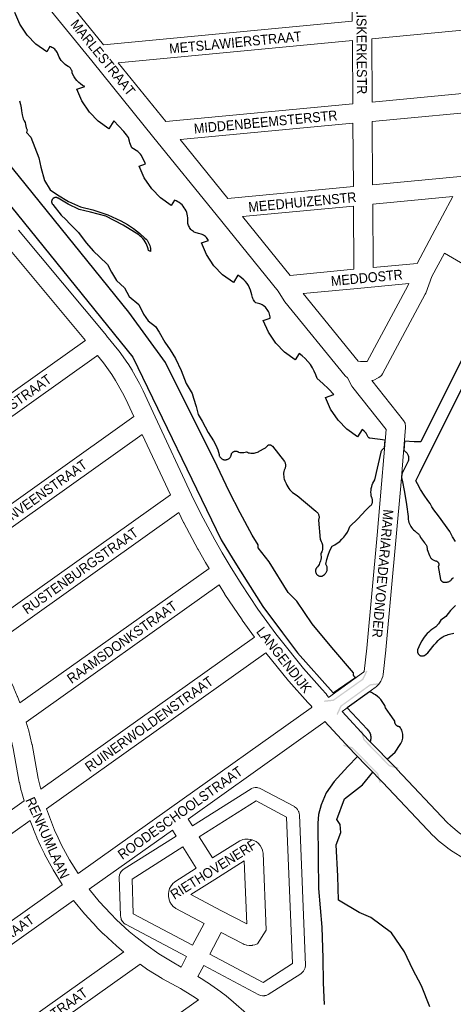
# Model space of a CAD drawing. Header units: metres. Extents: x 123817 to 142006, y 393105 to 406084.
# Tile 20 of 138: x 126834 to 127171, y 399806 to 400571. Entities that reach past the tile are written whole.
import ezdxf
from ezdxf.enums import TextEntityAlignment as Align

# ---------------------------------------------------------------- set-up
doc = ezdxf.new("R2010")
doc.units = ezdxf.units.M
doc.header["$MEASUREMENT"] = 0
doc.styles.add('Style-Arial', font='arial.ttf')

# ---------------------------------------------------------------- blocks, each defined once
blk = doc.blocks.new('gg0-viaduct_140')
at = {"linetype": 'Continuous', "lineweight": 0}
blk.add_hatch(color=7, dxfattribs=at).paths.add_polyline_path([(-55.8, -16.9), (-58, -14), (-40, 0), (40, 0), (58, -14), (55.8, -16.9), (38.7, -3.7), (-38.7, -3.7)])
blk = doc.blocks.new('gg0-viaduct_141')
at = {"linetype": 'Continuous', "lineweight": 0}
blk.add_hatch(color=7, dxfattribs=at).paths.add_polyline_path([(55.8, -16.9), (38.7, -3.7), (-38.7, -3.7), (-55.8, -16.9), (-58, -14), (-40, 0), (40, 0), (58, -14)])
blk = doc.blocks.new('gg0-viaduct_142')
at = {"linetype": 'Continuous', "lineweight": 0}
blk.add_hatch(color=7, dxfattribs=at).paths.add_polyline_path([(-55.8, -16.9), (-58, -14), (-40, 0), (40, 0), (58, -14), (55.8, -16.9), (38.7, -3.7), (-38.7, -3.7)])
blk = doc.blocks.new('gg0-viaduct_143')
at = {"linetype": 'Continuous', "lineweight": 0}
blk.add_hatch(color=7, dxfattribs=at).paths.add_polyline_path([(-55.8, -16.9), (-58, -14), (-40, 0), (40, 0), (58, -14), (55.8, -16.9), (38.7, -3.7), (-38.7, -3.7)])

msp = doc.modelspace()

# ---------------------------------------------------------------- linework, layer by layer
at = {"color": 9, "linetype": 'Continuous', "lineweight": 0, "flags": 128}
for points in [[(126899.21, 400551.35), (126863.46, 400595.49), (126867.2, 400596.04), (127068.54, 400615.07), (127068.82, 400615.06), (127069.12, 400614.97), (127073.23, 400611.34), (127073.93, 400610.8), (127076.02, 400609.35), (127076.53, 400609.03), (127076.77, 400608.89), (127081.26, 400606.52), (127082.35, 400606.05), (127087.16, 400604.4), (127088.02, 400604.17), (127090.57, 400603.62), (127090.83, 400603.57), (127092.41, 400603.49), (127092.63, 400569.63), (126899.21, 400551.35)], [(126851.01, 400605.36), (126850.73, 400604.89), (126849.55, 400601.75), (126847.58, 400596.57), (126847.6, 400596.57), (126847.55, 400596.47), (126847.09, 400593.91), (126847.55, 400591.34), (126848.85, 400589.09), (126849.83, 400588.11), (126850.73, 400587.38), (126890.08, 400538.79), (126890.08, 400538.78), (126890.08, 400538.78), (126938.46, 400479.07), (126986.84, 400419.36), (127034.94, 400359.99), (127039.72, 400352.42), (127040.25, 400351.68), (127087.15, 400294.24), (127087.21, 400294.16), (127088.93, 400292.72)], [(127108.03, 400506.8), (127107.72, 400555.99), (127243.58, 400568.83), (127215.74, 400516.98), (127108.03, 400506.8)], [(126947.59, 400491.64), (126910.54, 400537.36), (127092.72, 400554.58), (127093.04, 400505.39), (126947.59, 400491.64)], [(127108.45, 400442.56), (127108.13, 400491.75), (127207.21, 400501.11), (127179.37, 400449.26), (127108.45, 400442.56)], [(126995.97, 400431.93), (126958.93, 400477.64), (127093.14, 400490.33), (127093.46, 400441.14), (126995.97, 400431.93)], [(127108.87, 400378.31), (127108.55, 400427.5), (127170.85, 400433.39), (127154.79, 400403.48), (127154.79, 400403.48), (127143.01, 400381.54), (127108.87, 400378.31)], [(127044.35, 400372.21), (127007.31, 400417.93), (127093.56, 400426.08), (127093.87, 400376.9), (127044.35, 400372.21)], [(126833.27, 400407.42), (126901.49, 400325.44), (126901.49, 400325.44), (126901.55, 400325.36), (126911.09, 400313.6), (126911.38, 400313.21), (126918.09, 400303.76), (126918.31, 400303.43), (126921.41, 400298.54), (126921.61, 400298.21), (126927.3, 400288.11), (126927.48, 400287.76), (126930.06, 400282.57), (126930.15, 400282.4), (126939.52, 400262.31), (126939.52, 400262.31), (126939.52, 400262.31), (126967.78, 400201.68), (126974.97, 400187.06), (126985.84, 400166.7), (126991.52, 400156.71), (126997.65, 400146.33), (127006.13, 400132.66), (127019.31, 400113.02), (127033.12, 400093.85), (127036.2, 400089.76), (127054.61, 400066.93), (127069.12, 400050.51), (127071.94, 400047.52), (127072.22, 400047.2), (127072.35, 400047.05), (127073.18, 400046), (127074.02, 400044.67), (127074.2, 400044.33)], [(126755.32, 400229.38), (126884.85, 400321.4), (126885.14, 400321.63), (126821.78, 400397.78)], [(127164.33, 400389.53), (127154.56, 400371.34), (127149.71, 400358.45), (127149.29, 400357.54), (127116.13, 400295.75), (127115.27, 400294.47), (127113.28, 400292.8), (127112.68, 400292.49), (127109.26, 400290.91), (127107.89, 400290.47)], [(127099.02, 400305.18), (127097.2, 400305.64), (127054.38, 400358.1), (127102.12, 400362.61), (127136.47, 400365.85), (127135.84, 400364.19), (127104.19, 400305.2), (127099.02, 400305.18)], [(126795.86, 400172.31), (126764.13, 400217.04), (126764.11, 400217.11), (126764.51, 400217.5), (126893.76, 400309.33), (126894.19, 400309.65), (126894.66, 400310.04), (126899.29, 400304.34), (126905.74, 400295.24), (126908.64, 400290.67), (126914.14, 400280.91), (126916.59, 400275.98), (126922.86, 400262.53), (126795.86, 400172.31)], [(126803.66, 400096.89), (126951.22, 400201.72), (126929.31, 400248.71), (126798.43, 400155.74), (126768.81, 400134.7), (126768.81, 400134.69), (126769.07, 400134.47), (126776.06, 400128.13), (126776.34, 400127.86), (126785.8, 400118.35), (126786.03, 400118.11), (126790.54, 400113.15), (126790.74, 400112.92), (126790.76, 400112.9), (126799.34, 400102.58), (126799.55, 400102.32), (126803.6, 400096.97), (126803.66, 400096.89)], [(126834.17, 400040.07), (126981.27, 400144.56), (126978.57, 400149.13), (126978.51, 400149.24), (126972.75, 400159.38), (126972.66, 400159.54), (126961.68, 400180.1), (126961.56, 400180.33), (126957.8, 400187.99), (126812.15, 400084.52), (126812.21, 400084.42), (126817, 400076.6), (126817.19, 400076.27), (126823.61, 400064.49), (126823.81, 400064.09), (126829.51, 400051.95), (126829.65, 400051.65), (126832.23, 400045.45), (126832.35, 400045.14), (126832.36, 400045.11), (126834.17, 400040.07)], [(126850.52, 399973.18), (126849.95, 399975.26), (126848.52, 399981.46), (126843.71, 400007.69), (126843.62, 400008.1), (126840.87, 400019.49), (126840.77, 400019.87), (126839.18, 400025.22), (126989.07, 400131.71), (126993.45, 400124.64), (126993.6, 400124.41), (127006.92, 400104.56), (127007.07, 400104.35), (127016.58, 400091.15), (126850.52, 399973.18)], [(126879.48, 399907.58), (126872.91, 399918.19), (126866.73, 399929.65), (126863.93, 399935.44), (126861.29, 399941.36), (126858.82, 399947.36), (126856.43, 399953.71), (126855.02, 399957.97), (127025.53, 400079.1), (127043.04, 400057.38), (127043.14, 400057.27), (127043.26, 400057.13), (127057.96, 400040.49), (127058.12, 400040.32), (127060.8, 400037.47), (127060.95, 400037.28), (127061.07, 400037.04), (127061.09, 400036.93), (127061.09, 400036.84), (127061.05, 400036.71), (127060.99, 400036.62), (127060.54, 400036.2), (126950.54, 399958.06), (126950.54, 399958.06), (126950.54, 399958.06), (126879.48, 399907.58)], [(127071.3, 400025.73), (127070.39, 400024.88), (127069.63, 400024.26), (126965.01, 399949.94), (126968.33, 399944.67)], [(126746.16, 399899.04), (126717.79, 399938.98), (126826.25, 400016.04), (126826.33, 400015.78), (126828.99, 400004.78), (126833.79, 399978.59), (126833.86, 399978.27), (126835.37, 399971.73), (126835.45, 399971.4), (126837.52, 399963.94), (126746.16, 399899.04)], [(127243.34, 399917.72), (127215.14, 399922.53), (127209.08, 399923.77), (127205.2, 399924.78), (127197.23, 399927.46), (127193.57, 399928.97), (127186.1, 399932.66), (127178.99, 399937), (127175.75, 399939.29), (127169.22, 399944.59), (127166.32, 399947.3), (127127.28, 399988.73), (127127.17, 399988.85), (127105.1, 400011.24)], [(127178.57, 399919.68), (127170.95, 399924.33), (127170.53, 399924.61), (127166.89, 399927.18), (127166.49, 399927.49), (127159.57, 399933.11), (127159.19, 399933.45), (127155.92, 399936.49), (127155.57, 399936.83), (127116.43, 399978.38), (127094.33, 400000.79), (127094.19, 400000.95)], [(126715.15, 399790.83), (126867.23, 399898.88), (126867.1, 399899.08), (126860.04, 399910.49), (126859.82, 399910.87), (126853.45, 399922.68), (126853.3, 399922.98), (126850.38, 399929.02), (126850.28, 399929.22), (126847.55, 399935.35), (126847.46, 399935.55), (126844.91, 399941.76), (126844.82, 399941.97), (126842.34, 399948.57), (126842.31, 399948.65), (126842.24, 399948.86), (126842.23, 399948.88), (126748.74, 399882.47)], [(126963.88, 399843.04), (126959.64, 399834.97), (126952.5, 399838.89), (126942.27, 399845.25), (126932.12, 399852.46), (126924.3, 399858.48), (126919.31, 399862.65), (126909.49, 399871.61), (126904.89, 399876.18), (126895.94, 399885.93), (126888.22, 399895.38), (126952.76, 399941.24), (126955.64, 399936.67)], [(126973.66, 399936.21), (126984.06, 399919.69), (127005.13, 399932.93), (127005.37, 399933.07), (127007.53, 399933.9), (127009.22, 399934.27), (127009.51, 399934.33), (127011.82, 399934.38), (127013.54, 399934.14), (127013.84, 399934.1), (127016.03, 399933.35), (127017.56, 399932.54), (127017.83, 399932.4), (127019.62, 399930.95), (127020.79, 399929.66), (127020.99, 399929.44), (127022.18, 399927.46), (127022.84, 399925.85), (127022.95, 399925.58), (127023.4, 399923.31), (127025.75, 399863.78), (127025.76, 399863.48), (127018.95, 399853.03), (127016.79, 399852.2), (127015.09, 399851.83), (127014.8, 399851.77), (127012.49, 399851.72), (127010.77, 399851.96), (127010.48, 399852), (127009.18, 399852.35), (127008.77, 399852.5), (127008.06, 399852.84), (127007.89, 399852.9), (126990.74, 399861.9), (126981.8, 399844.88)], [(126968.53, 399851.89), (126977.47, 399868.89), (126955.54, 399880.48), (126955.3, 399880.61), (126953.5, 399882.07), (126952.33, 399883.35), (126952.13, 399883.58), (126950.94, 399885.55), (126950.28, 399887.16), (126950.17, 399887.44), (126949.73, 399889.7), (126949.66, 399891.44), (126949.65, 399891.74), (126950.05, 399894.02), (126950.01, 399894.02), (126950.54, 399895.68), (126950.63, 399895.96), (126951.75, 399897.98), (126952.81, 399899.36), (126953, 399899.59), (126954.72, 399901.1), (126971.38, 399911.68), (126960.97, 399928.21)], [(127010.55, 399868.44), (126991.08, 399878.66), (126967.23, 399891.27), (126985.72, 399903.02), (127008.62, 399917.4), (127010.55, 399868.44)], [(126821.42, 399780.16), (126915.05, 399846.67), (126915.02, 399846.69), (126914.8, 399846.87), (126909.57, 399851.24), (126909.32, 399851.45), (126899.25, 399860.63), (126899.02, 399860.86), (126894.19, 399865.67), (126893.96, 399865.91), (126884.74, 399875.94), (126884.52, 399876.19), (126884.46, 399876.27), (126875.96, 399886.68), (126723.77, 399778.56)], [(126864.64, 399732.44), (126836.23, 399772.28), (126927.66, 399837.23), (126933.78, 399832.89), (126934.16, 399832.63), (126944.75, 399826.05), (126944.96, 399825.92), (126945.1, 399825.84), (126959, 399818.21), (126968.73, 399812.41), (126973.2, 399809.48), (126865.01, 399732.61), (126864.68, 399732.44), (126864.64, 399732.44)], [(126977.14, 399836.03), (126972.67, 399827.52), (126976.54, 399825.22), (126976.82, 399825.04), (126982.42, 399821.36), (126982.67, 399821.2), (126990.52, 399815.58), (126990.56, 399815.55), (126990.66, 399815.48), (126994.52, 399812.59), (126994.77, 399812.39), (127000.15, 399807.99), (127000.41, 399807.77), (127010.42, 399798.79)]]:
    msp.add_lwpolyline(points, dxfattribs=at)
at = {"flags": 128}
for points in [[(126834, 400507.65), (126834.66, 400504.92), (126835.15, 400502.35), (126835.51, 400500), (126836.14, 400496.85), (126836.92, 400493.74), (126837.65, 400492.31), (126838.26, 400490.83), (126838.73, 400489.29), (126839.04, 400486.91), (126839.82, 400485.25), (126839.53, 400483.1), (126842.79, 400479.61), (126848.88, 400463.48), (126850.48, 400456.15), (126853.47, 400445.86), (126857.92, 400438.63), (126863.42, 400434.64), (126872.04, 400429.67), (126881.5, 400425.39), (126890.94, 400423.17), (126902.65, 400419.26), (126912.75, 400414.52), (126917.81, 400411.74), (126922.64, 400408.57), (126927.21, 400405.04), (126931.5, 400401.17), (126932.32, 400400.35), (126933.07, 400399.47), (126933.73, 400398.52), (126934.32, 400397.52), (126934.81, 400396.47), (126935.22, 400395.39), (126935.53, 400394.27), (126935.74, 400393.13), (126935.85, 400391.98), (126935.87, 400390.83), (126934.19, 400391.47), (126933.93, 400392.92), (126933.55, 400394.35), (126933.05, 400395.74), (126932.44, 400397.08), (126931.71, 400398.36), (126930.88, 400399.58), (126929.94, 400400.72), (126928.92, 400401.78), (126927.81, 400402.75), (126926.62, 400403.62), (126914.45, 400411.32), (126900.97, 400418.27), (126889.08, 400421.18), (126880.34, 400423.49), (126871.72, 400427.48), (126863.98, 400432.12), (126863.73, 400432.27), (126863.48, 400432.4), (126863.21, 400432.5), (126862.94, 400432.58), (126862.66, 400432.64), (126862.37, 400432.67), (126862.08, 400432.68), (126861.8, 400432.66), (126861.52, 400432.61), (126861.24, 400432.54), (126860.97, 400432.45), (126860.71, 400432.33), (126860.46, 400432.19), (126860.22, 400432.03), (126860, 400431.85), (126859.79, 400431.65), (126859.61, 400431.44), (126859.44, 400431.2), (126859.29, 400430.96), (126859.17, 400430.7), (126859.07, 400430.43), (126859, 400430.15), (126858.94, 400429.87), (126858.92, 400429.59), (126858.92, 400429.3), (126858.94, 400429.02), (126858.99, 400428.73), (126859.06, 400428.46), (126859.16, 400428.19), (126859.28, 400427.93), (126859.43, 400427.68), (126859.59, 400427.45), (126859.78, 400427.23), (126866.48, 400418.95), (126869.94, 400415.6), (126873.11, 400412.17), (126879.81, 400405.48), (126885.71, 400397.39), (126891.5, 400391.04), (126896.21, 400386.73), (126902.45, 400380.77), (126905.52, 400374.72), (126909.35, 400368.21), (126915.48, 400362.57), (126919.32, 400355.76), (126926.8, 400349.59), (126930.35, 400342.05), (126934.04, 400336.95), (126939.65, 400332.45), (126942.5, 400328.09), (126946.86, 400320.35), (126951.03, 400314.33), (126955.34, 400307.73), (126959.57, 400298.22), (126963.59, 400288.2), (126968.12, 400280.41), (126969.13, 400276.88), (126971.35, 400270.36), (126972.9, 400264.24), (126975.97, 400259.08), (126980.72, 400250.25), (126984.87, 400243.59), (126986.44, 400240.21), (126987.35, 400238.5), (126988.09, 400236.71), (126988.65, 400234.85), (126989.03, 400232.95), (126989.12, 400232.54), (126989.25, 400232.14), (126989.41, 400231.76), (126989.6, 400231.38), (126989.82, 400231.03), (126990.07, 400230.7), (126990.35, 400230.38), (126990.65, 400230.1), (126990.98, 400229.84), (126991.33, 400229.61), (126991.7, 400229.41), (126992.08, 400229.24), (126992.48, 400229.11), (126992.89, 400229.01), (126993.3, 400228.95), (126993.72, 400228.92), (126994.14, 400228.93), (126994.55, 400228.98), (126994.96, 400229.06), (126995.37, 400229.17), (126995.76, 400229.32), (126996.13, 400229.5), (126996.49, 400229.72), (126996.83, 400229.96), (126997.15, 400230.23), (126997.44, 400230.53), (126997.71, 400230.85), (126997.95, 400231.2), (126998.15, 400231.56), (126998.33, 400231.94), (126998.47, 400232.33), (126998.58, 400232.74), (126998.65, 400233.15), (126998.74, 400233.44), (126998.85, 400233.72), (126998.99, 400233.99), (126999.15, 400234.24), (126999.34, 400234.48), (126999.54, 400234.71), (126999.76, 400234.91), (127000, 400235.1), (127000.25, 400235.26), (127000.52, 400235.4), (127000.79, 400235.51), (127001.08, 400235.6), (127001.37, 400235.67), (127001.67, 400235.71), (127001.97, 400235.72), (127002.27, 400235.71), (127002.57, 400235.67), (127002.86, 400235.61), (127003.15, 400235.52), (127003.43, 400235.41), (127003.69, 400235.27), (127003.95, 400235.11), (127004.19, 400234.92), (127004.2, 400234.92), (127005.22, 400234.73), (127006.26, 400234.62), (127007.3, 400234.61), (127008.35, 400234.69), (127009.38, 400234.86), (127010.39, 400235.11), (127011.18, 400234.76), (127012, 400234.47), (127012.85, 400234.25), (127013.7, 400234.11), (127014.57, 400234.04), (127015.44, 400234.04), (127016.31, 400234.12), (127017.16, 400234.28), (127018, 400234.5), (127018.82, 400234.8), (127019.61, 400235.16), (127020.37, 400235.59), (127024.76, 400238.06), (127025.1, 400238.23), (127025.42, 400238.43), (127025.72, 400238.66), (127026, 400238.91), (127026.26, 400239.19), (127026.49, 400239.49), (127026.7, 400239.81), (127026.87, 400240.15), (127027.06, 400240.27), (127027.27, 400240.37), (127027.48, 400240.46), (127027.7, 400240.52), (127027.92, 400240.57), (127028.15, 400240.59), (127028.38, 400240.6), (127028.61, 400240.58), (127028.83, 400240.55), (127029.05, 400240.49), (127029.27, 400240.42), (127029.48, 400240.33), (127029.68, 400240.22), (127029.86, 400240.09), (127030.04, 400239.94), (127030.2, 400239.78), (127030.35, 400239.61), (127030.48, 400239.42), (127039.87, 400227.64), (127040.12, 400227.16), (127040.32, 400226.66), (127040.48, 400226.14), (127040.6, 400225.61), (127040.67, 400225.07), (127040.69, 400224.53), (127040.67, 400223.99), (127040.6, 400223.45), (127040.48, 400222.93), (127040.32, 400222.41), (127040.11, 400221.91), (127039.86, 400221.43), (127039.58, 400220.97), (127039.35, 400219.78), (127039.23, 400218.59), (127039.21, 400217.38), (127039.3, 400216.18), (127039.48, 400214.99), (127039.76, 400213.82), (127040.14, 400212.68), (127040.61, 400211.57), (127041.17, 400210.51), (127041.73, 400209.17), (127042.41, 400207.89), (127043.2, 400206.68), (127044.1, 400205.54), (127045.09, 400204.49), (127046.18, 400203.53), (127047.35, 400202.67), (127048.59, 400201.92), (127049.89, 400201.28), (127064.38, 400188.95), (127064.76, 400188.65), (127065.12, 400188.32), (127065.45, 400187.96), (127065.75, 400187.57), (127066.01, 400187.15), (127066.23, 400186.72), (127066.42, 400186.27), (127066.57, 400185.8), (127066.68, 400185.32), (127066.75, 400184.84), (127066.77, 400184.35), (127066.75, 400183.86), (127066.69, 400183.38), (127066.59, 400182.9), (127066.45, 400182.43), (127066.27, 400181.98), (127067.6, 400166.93), (127068.09, 400166.18), (127068.52, 400165.39), (127068.87, 400164.56), (127069.14, 400163.7), (127069.35, 400162.82), (127069.47, 400161.93), (127069.51, 400161.03), (127069.48, 400160.13), (127069.36, 400159.24), (127069.17, 400158.36), (127068.9, 400157.5), (127068.55, 400156.67), (127068.13, 400155.87), (127068.28, 400154.82), (127068.34, 400153.75), (127068.3, 400152.69), (127068.17, 400151.64), (127067.96, 400150.6), (127067.65, 400149.58), (127067.26, 400148.59), (127066.79, 400147.64), (127066.24, 400146.73), (127065.61, 400145.88), (127064.91, 400145.08), (127064.7, 400144.8), (127064.52, 400144.5), (127064.37, 400144.19), (127064.25, 400143.86), (127064.15, 400143.53), (127064.08, 400143.19), (127064.04, 400142.85), (127064.03, 400142.5), (127064.06, 400142.15), (127064.11, 400141.81), (127064.19, 400141.47), (127064.3, 400141.14), (127064.43, 400140.82), (127064.6, 400140.52), (127064.79, 400140.22), (127065, 400139.95), (127065.24, 400139.7), (127065.5, 400139.46), (127065.77, 400139.25), (127066.07, 400139.07), (127066.38, 400138.91), (127066.7, 400138.78), (127067.03, 400138.67), (127067.37, 400138.6), (127067.71, 400138.55), (127068.06, 400138.54), (127068.41, 400138.55), (127068.75, 400138.6), (127069.09, 400138.67), (127069.42, 400138.77), (127069.74, 400138.9), (127070.05, 400139.06), (127070.35, 400139.24), (127070.63, 400139.45), (127070.89, 400139.68), (127071.12, 400139.94), (127071.5, 400140.28), (127071.84, 400140.66), (127072.15, 400141.07), (127072.42, 400141.5), (127072.66, 400141.95), (127072.85, 400142.43), (127073, 400142.91), (127073.1, 400143.41), (127073.17, 400143.92), (127073.18, 400144.43), (127073.16, 400144.94), (127073.08, 400145.45), (127072.97, 400145.94), (127072.81, 400146.43), (127072.61, 400146.9), (127072.37, 400147.35), (127072.09, 400147.77), (127072.8, 400151.42), (127073.84, 400154.98), (127075.19, 400158.44), (127076.85, 400161.76), (127078.95, 400162.86), (127080.94, 400164.13), (127082.81, 400165.58), (127084.55, 400167.19), (127086.14, 400168.94), (127087.57, 400170.83), (127088.82, 400172.84), (127089.89, 400174.95), (127090.77, 400177.14), (127096.8, 400183.14), (127099.98, 400186.53), (127103.25, 400189.84), (127106.59, 400193.08), (127106.92, 400193.37), (127107.21, 400193.7), (127107.49, 400194.04), (127107.72, 400194.41), (127107.93, 400194.8), (127108.1, 400195.21), (127108.23, 400195.63), (127108.33, 400196.06), (127108.39, 400196.5), (127108.41, 400196.94), (127108.39, 400197.38), (127108.34, 400197.81), (127108.24, 400198.24), (127108.11, 400198.66), (127107.94, 400199.07), (127107.74, 400199.46), (127107.41, 400200.89), (127107.21, 400202.33), (127107.14, 400203.79), (127107.2, 400205.25), (127107.39, 400206.7), (127107.7, 400208.13), (127108.15, 400209.53), (127108.71, 400210.87), (127109.39, 400212.17), (127110.18, 400213.39), (127115.01, 400234.78), (127115.08, 400235.14), (127115.18, 400235.49), (127115.32, 400235.83), (127115.48, 400236.16), (127115.67, 400236.47), (127115.89, 400236.76), (127116.14, 400237.03), (127116.4, 400237.28), (127116.69, 400237.51), (127117, 400237.7), (127117.32, 400237.87), (127117.66, 400238.01), (127117.67, 400238.01), (127117.94, 400241.37), (127118.19, 400244.33), (127106.28, 400245.72), (127106.1, 400245.76), (127105.93, 400245.82), (127105.76, 400245.9), (127105.6, 400245.98), (127105.44, 400246.09), (127105.3, 400246.2), (127105.16, 400246.33), (127105.04, 400246.47), (127103.64, 400249.05), (127103.51, 400249.37), (127103.35, 400249.67), (127103.17, 400249.95), (127102.97, 400250.22), (127102.74, 400250.47), (127102.49, 400250.7), (127102.22, 400250.9), (127101.94, 400251.08), (127100.22, 400252.58), (127096.72, 400246.78), (127088.3, 400252.78), (127081.55, 400259.74), (127075.75, 400268.38), (127071.85, 400277.47), (127078.16, 400279.65), (127074.14, 400284.06), (127069.83, 400288.17), (127065.24, 400291.99), (127064.3, 400294.89), (127063.11, 400297.7), (127061.68, 400300.39), (127060.02, 400302.95), (127058.14, 400305.35), (127056.05, 400307.58), (127053.78, 400309.61), (127051.34, 400311.44), (127048.35, 400306.49), (127039.93, 400312.5), (127033.19, 400319.46), (127027.38, 400328.1), (127023.48, 400337.18), (127028.79, 400339.02), (127028.71, 400340.06), (127028.53, 400341.09), (127028.27, 400342.1), (127027.93, 400343.09), (127027.5, 400344.04), (127027, 400344.96), (127026.41, 400345.82), (127025.76, 400346.64), (127025.04, 400347.4), (127024.26, 400348.09), (127023.42, 400348.72), (127022.54, 400349.27), (127021.61, 400349.74), (127020.64, 400350.14), (127019.64, 400350.45), (127018.62, 400350.68), (127017.59, 400350.81), (127016.95, 400351.58), (127016.38, 400352.39), (127015.87, 400353.24), (127015.43, 400354.14), (127015.07, 400355.06), (127014.79, 400356.02), (127014.58, 400356.99), (127014.14, 400358.88), (127013.54, 400360.73), (127012.78, 400362.52), (127011.87, 400364.23), (127010.81, 400365.86), (127009.61, 400367.38), (127008.28, 400368.8), (127006.83, 400370.09), (127005.28, 400371.26), (127003.62, 400372.28), (127000.25, 400366.68), (126991.83, 400372.69), (126985.08, 400379.65), (126979.28, 400388.29), (126975.38, 400397.38), (126980.96, 400399.31), (126980.44, 400400.14), (126979.85, 400400.93), (126979.19, 400401.66), (126978.47, 400402.33), (126977.69, 400402.93), (126976.86, 400403.46), (126975.99, 400403.92), (126975.08, 400404.29), (126974.14, 400404.58), (126973.18, 400404.79), (126972.2, 400404.91), (126971.38, 400405.15), (126970.58, 400405.46), (126969.82, 400405.84), (126969.08, 400406.28), (126968.39, 400406.78), (126967.75, 400407.35), (126967.16, 400407.96), (126966.62, 400408.63), (126966.15, 400409.34), (126965.73, 400410.09), (126965.39, 400410.87), (126965.11, 400411.68), (126964.9, 400412.51), (126964.77, 400413.35), (126964.71, 400414.2), (126964.79, 400415.59), (126964.76, 400416.98), (126964.6, 400418.36), (126964.32, 400419.72), (126963.92, 400421.05), (126963.4, 400422.34), (126962.77, 400423.58), (126962.04, 400424.76), (126961.2, 400425.87), (126960.27, 400426.9), (126959.25, 400427.85), (126958.15, 400428.7), (126956.98, 400429.45), (126955.75, 400430.1), (126954.46, 400430.63), (126951.89, 400426.36), (126943.47, 400432.37), (126936.72, 400439.33), (126930.92, 400447.97), (126927.02, 400457.05), (126931.95, 400458.76), (126928.88, 400465.44), (126927.98, 400466.45), (126927.01, 400467.41), (126925.98, 400468.3), (126921.28, 400471.32), (126920.68, 400472.54), (126920.18, 400473.81), (126919.8, 400475.12), (126919.53, 400476.45), (126918.64, 400479.41), (126917.16, 400481.49), (126915.1, 400483.94), (126907.19, 400492.21), (126903.47, 400486.05), (126895.06, 400492.06), (126888.31, 400499.02), (126882.51, 400507.66), (126878.61, 400516.75), (126884.68, 400518.85), (126883.03, 400519.8), (126881.46, 400520.89), (126880, 400522.11), (126878.65, 400523.45), (126877.42, 400524.91), (126876.33, 400526.47), (126875.37, 400528.12), (126875, 400529.59), (126874.93, 400530.14), (126874.8, 400530.68), (126874.63, 400531.21), (126874.42, 400531.72), (126874.16, 400532.21), (126873.87, 400532.68), (126873.54, 400533.12), (126873.17, 400533.54), (126872.77, 400533.92), (126872.33, 400534.26), (126871.87, 400534.57), (126870.62, 400535.29), (126869.43, 400536.11), (126868.33, 400537.04), (126867.31, 400538.06), (126866.38, 400539.17), (126865.56, 400540.36), (126864.85, 400541.61), (126864.25, 400542.93), (126863.77, 400544.29), (126863.41, 400545.07), (126862.98, 400545.82), (126862.48, 400546.53), (126861.93, 400547.18), (126861.31, 400547.79), (126860.65, 400548.34), (126859.94, 400548.82), (126859.18, 400549.24), (126858.4, 400549.59), (126857.58, 400549.87), (126855.1, 400545.76), (126846.69, 400551.77), (126839.94, 400558.73), (126834.13, 400567.37), (126830.24, 400576.46)], [(126732.67, 400542.55), (126921.94, 400308.73), (126990.72, 400166.7), (127000.12, 400151.49), (127011.4, 400133.37), (127023.12, 400115.12), (127038.28, 400094.53), (127049.97, 400079.05), (127077.72, 400047.86), (127077.8, 400047.92), (127095.2, 400059.76), (127094.96, 400059.89), (127094.73, 400060.03), (127094.51, 400060.2), (127094.31, 400060.38), (127094.13, 400060.58), (127093.96, 400060.8), (127093.82, 400061.03), (127093.69, 400061.28), (127093.59, 400061.53), (127093.51, 400061.79), (127093.46, 400062.06), (127093.43, 400062.33), (127093.42, 400062.6), (127093.44, 400062.87), (127093.48, 400063.14), (127093.55, 400063.41), (127076.61, 400083.1), (127061.49, 400101.51), (127049.53, 400119.12), (127042.8, 400125.88), (127028.02, 400149.82), (127019.55, 400160.6), (127019.57, 400162.96), (127014.79, 400170.33), (127005.59, 400187.64), (126997.04, 400204.36), (126987.7, 400223.97), (126947.45, 400304.58), (126918.87, 400343.67), (126748.63, 400553.74)], [(127206.9, 400364.76), (127145.82, 400242.99), (127140.73, 400242.96), (127133.16, 400243.36), (127132.57, 400236.19), (127133.08, 400235.9), (127133.58, 400235.56), (127134.05, 400235.18), (127134.49, 400234.76), (127134.88, 400234.3), (127135.24, 400233.81), (127135.55, 400233.29), (127135.81, 400232.75), (127136.02, 400232.18), (127136.18, 400231.59), (127136.29, 400231), (127136.35, 400230.4), (127136.35, 400229.79), (127136.3, 400229.19), (127136.19, 400228.59), (127136.04, 400228.01), (127135.83, 400227.44), (127135.58, 400226.89), (127135.27, 400226.37), (127132.14, 400220.23), (127131.82, 400219.68), (127131.54, 400219.1), (127131.31, 400218.51), (127131.13, 400217.9), (127131, 400217.32), (127130.88, 400215.81), (127130.89, 400215.58), (127130.9, 400215.31), (127130.92, 400215.04), (127131.41, 400213.04), (127133.28, 400203.7), (127134.82, 400194.3), (127136.04, 400184.85), (127136.04, 400183.71), (127136.15, 400182.57), (127136.35, 400181.45), (127136.64, 400180.34), (127137.03, 400179.27), (127137.51, 400178.23), (127138.07, 400177.23), (127138.72, 400176.29), (127139.44, 400175.4), (127140.24, 400174.58), (127141.1, 400173.83), (127142.54, 400172.57), (127143.06, 400172.21), (127143.54, 400171.79), (127143.98, 400171.34), (127144.38, 400170.85), (127144.74, 400170.33), (127145.05, 400169.78), (127145.31, 400169.21), (127145.52, 400168.61), (127148.84, 400164.34), (127149.26, 400163.89), (127149.63, 400163.4), (127149.95, 400162.89), (127150.23, 400162.34), (127150.46, 400161.78), (127150.63, 400161.19), (127150.75, 400160.59), (127150.81, 400159.99), (127150.82, 400159.37), (127152.7, 400154.55), (127152.9, 400154.04), (127153.15, 400153.54), (127153.44, 400153.07), (127153.77, 400152.62), (127154.14, 400152.21), (127154.55, 400151.83), (127154.99, 400151.49), (127155.45, 400151.18), (127155.94, 400150.92), (127156.45, 400150.71), (127156.98, 400150.54), (127157.52, 400150.42), (127157.77, 400150.37), (127158, 400150.3), (127158.23, 400150.2), (127158.45, 400150.09), (127158.66, 400149.96), (127158.85, 400149.81), (127159.03, 400149.65), (127159.2, 400149.47), (127159.35, 400149.27), (127159.49, 400149.07), (127159.6, 400148.85), (127159.7, 400148.62), (127159.78, 400148.39), (127159.83, 400148.15), (127159.87, 400147.91), (127159.88, 400147.66), (127159.88, 400147.41), (127159.85, 400147.17), (127159.8, 400146.93), (127159.73, 400146.69), (127159.64, 400146.46), (127159.53, 400146.24), (127159.4, 400146.03), (127161.08, 400136.1), (127161.22, 400135.82), (127161.39, 400135.54), (127161.57, 400135.29), (127161.78, 400135.04), (127162, 400134.82), (127162.25, 400134.62), (127162.51, 400134.43), (127162.78, 400134.27), (127163.07, 400134.14), (127163.37, 400134.03), (127163.67, 400133.94), (127163.99, 400133.88), (127164.3, 400133.85), (127164.62, 400133.85), (127164.94, 400133.87), (127165.25, 400133.91), (127165.78, 400133.94), (127166.3, 400134), (127166.81, 400134.11), (127167.31, 400134.27), (127167.8, 400134.46), (127168.27, 400134.7), (127168.72, 400134.97), (127169.14, 400135.28), (127169.54, 400135.63), (127169.9, 400136.01), (127169.94, 400136.14), (127169.99, 400136.27), (127170.05, 400136.4), (127170.12, 400136.51), (127170.2, 400136.63), (127170.29, 400136.73), (127170.39, 400136.83), (127170.49, 400136.92), (127170.61, 400137), (127170.73, 400137.07), (127170.85, 400137.12), (127170.98, 400137.17), (127171.12, 400137.21), (127171.25, 400137.23)], [(127172.85, 400165.44), (127170.51, 400169.23), (127168.48, 400173.2), (127159.69, 400185.55), (127157.73, 400187.67), (127155.99, 400189.97), (127154.48, 400192.42), (127153.21, 400195.02), (127151.42, 400197.32), (127148.43, 400201.48), (127145.73, 400205.84), (127143.33, 400210.37), (127142, 400212.67), (127145.02, 400218.83), (127148.02, 400224.8), (127215.75, 400359.97)], [(127172.82, 400115.88), (127169.03, 400111.99), (127165.43, 400107.23), (127161.41, 400104.46), (127159.75, 400101.65), (127157.59, 400099.19), (127154.56, 400097.02), (127153.24, 400096.13), (127151.99, 400095.15), (127150.8, 400094.1), (127149.31, 400092.28), (127147.95, 400090.36), (127146.72, 400088.35), (127145.46, 400086.06), (127144.32, 400083.7), (127143.32, 400081.28), (127143.25, 400080.96), (127143.21, 400080.63), (127143.2, 400080.29), (127143.21, 400079.96), (127143.26, 400079.63), (127143.34, 400079.31), (127143.44, 400078.99), (127143.57, 400078.69), (127143.73, 400078.4), (127143.91, 400078.12), (127144.12, 400077.86), (127144.35, 400077.62), (127144.6, 400077.4), (127144.87, 400077.2), (127145.16, 400077.03), (127145.45, 400076.89), (127145.76, 400076.77), (127146.08, 400076.68), (127146.41, 400076.62), (127146.74, 400076.58), (127147.07, 400076.58), (127147.41, 400076.61), (127147.73, 400076.66), (127148.05, 400076.75), (127148.37, 400076.86), (127148.67, 400077), (127149.97, 400078), (127151.22, 400079.07), (127152.39, 400080.22), (127156.3, 400085.15), (127157.78, 400086.9), (127159.35, 400088.58), (127160.45, 400089.66), (127161.62, 400090.65), (127162.87, 400091.55), (127163.89, 400092.01), (127164.95, 400092.38), (127166.03, 400092.66), (127167.09, 400093.14), (127168.18, 400093.54), (127169.31, 400093.84), (127170.45, 400094.06), (127171.6, 400094.18)], [(127152.79, 399804.15), (127146.37, 399820.32), (127139.7, 399832.94), (127133.15, 399846.66), (127123.04, 399861.51), (127107.04, 399873.43), (127098.05, 399877.28), (127081.82, 399886.99), (127081.39, 399905.48), (127080.04, 399929.8), (127083.84, 399939.56), (127083.23, 399945.6), (127080.7, 399949.58), (127086.54, 399965.68), (127100.43, 399976.45), (127108.66, 399986.25), (127102.14, 399992.87), (127096.59, 399998.49), (127089.18, 399990.64), (127078.65, 399979.05), (127072.29, 399970.32), (127068.53, 399961.07), (127066.44, 399953.36), (127065.82, 399946.61), (127065.99, 399919.19), (127066.46, 399895.86), (127068.96, 399865.87), (127069.62, 399841.84), (127070.1, 399822.71), (127070.69, 399805.79)]]:
    msp.add_lwpolyline(points, dxfattribs=at)
at = {"color": 191, "linetype": 'Continuous', "lineweight": 0, "flags": 128}
for points in [[(127164.33, 400389.53), (127203.33, 400366.7), (127203.37, 400366.68), (127203.54, 400366.58), (127218.84, 400358.29), (127240.55, 400339.64)], [(127088.93, 400292.72), (127092.34, 400286.18), (127093.1, 400285), (127118.86, 400252.39), (127115.35, 400209.98), (127111.88, 400170.42), (127103.8, 400082.76), (127101.78, 400064.62), (127101.7, 400064.36), (127101.64, 400064.27), (127101.21, 400063.87), (127074.2, 400044.33)], [(127107.89, 400290.47), (127132.46, 400259.37), (127133.62, 400257.28), (127134.07, 400254.72), (127134.05, 400254.1), (127130.29, 400208.73), (127130.29, 400208.69), (127126.82, 400169.1), (127126.82, 400169.06), (127118.73, 400081.32), (127118.72, 400081.18), (127116.61, 400062.19), (127116.28, 400060.67), (127115.65, 400058.77), (127115.58, 400058.55), (127114.85, 400057.08), (127113.77, 400055.39), (127113.2, 400054.61), (127112.57, 400053.95), (127111.11, 400052.59), (127110.39, 400051.99), (127084.65, 400033.38), (127105.1, 400011.24)], [(127094.19, 400000.95), (127094.16, 400000.97), (127071.3, 400025.73)]]:
    msp.add_lwpolyline(points, dxfattribs=at)
at = {"flags": 128}
msp.add_lwpolyline([(127123.35, 400029.42), (127122.13, 400031.2), (127118.51, 400036.41), (127117.79, 400038.08), (127116.93, 400039.68), (127115.94, 400041.2), (127114.82, 400042.64), (127113.57, 400043.96), (127112.22, 400045.18), (127110.77, 400046.28), (127109.23, 400047.25), (127107.61, 400048.08), (127105.93, 400048.76), (127088.76, 400036.34), (127104.2, 400019.62), (127104.76, 400019.04), (127105.26, 400018.4), (127105.71, 400017.72), (127106.09, 400017.01), (127106.41, 400016.26), (127106.66, 400015.49), (127106.84, 400014.7), (127106.94, 400013.9), (127106.98, 400013.09), (127106.94, 400012.28), (127106.83, 400011.47), (127106.65, 400010.68), (127106.4, 400009.91), (127106.4, 400009.91), (127111.87, 400004.36), (127119.8, 399996.32), (127119.8, 399996.32), (127123.88, 400000), (127126, 400001.92), (127129.9, 400007.71), (127130.46, 400008.61), (127130.93, 400009.56), (127131.32, 400010.55), (127131.62, 400011.57), (127131.82, 400012.61), (127131.93, 400013.67), (127131.95, 400014.73), (127131.86, 400015.79), (127131.69, 400016.84), (127131.42, 400017.87), (127131.05, 400018.87), (127130.6, 400019.83), (127130.06, 400020.74), (127129.45, 400021.61), (127129.11, 400021.64), (127128.78, 400021.7), (127128.45, 400021.79), (127128.14, 400021.91), (127127.83, 400022.05), (127127.54, 400022.22), (127127.26, 400022.41), (127127, 400022.63), (127126.76, 400022.86), (127126.54, 400023.12), (127126.34, 400023.39), (127126.17, 400023.68), (127126.02, 400023.99), (127125.9, 400024.3), (127125.81, 400024.63), (127125.74, 400024.96), (127125.7, 400025.29), (127125.69, 400025.63), (127125.71, 400025.97)], close=True, dxfattribs=at)
at = {"color": 111, "linetype": 'Continuous', "lineweight": 0, "flags": 128}
for points in [[(126968.33, 399944.67), (127013.96, 399973.42), (127014.13, 399973.52), (127015.76, 399974.12), (127015.79, 399974.12), (127017.07, 399974.34), (127018.78, 399974.34), (127019.24, 399974.23), (127020.5, 399973.88), (127021.52, 399973.48), (127047.68, 399959.53), (127047.83, 399959.45), (127049.16, 399958.33), (127049.17, 399958.31), (127050, 399957.32), (127050.85, 399955.83), (127050.98, 399955.4), (127051.31, 399954.15), (127051.47, 399953.08), (127056.26, 399836.35), (127056.27, 399836.15), (127055.96, 399834.44), (127055.96, 399834.44), (127055.52, 399833.22), (127054.65, 399831.72), (127054.37, 399831.41), (127053.46, 399830.5), (127052.61, 399829.81), (127027.36, 399813.63), (127027.16, 399813.51), (127025.75, 399812.96), (127024.72, 399812.73), (127024.5, 399812.69), (127022.77, 399812.69), (127022.75, 399812.69), (127021.46, 399812.92), (127020.01, 399813.42), (126977.14, 399836.03)], [(126973.66, 399936.21), (127017.89, 399964.08), (127041.53, 399951.47), (127046.2, 399837.58), (127023.37, 399822.96), (126981.8, 399844.88)], [(126963.88, 399843.04), (126916.28, 399868.2), (126916.11, 399868.29), (126914.78, 399869.41), (126914.76, 399869.44), (126913.93, 399870.44), (126913.08, 399871.92), (126912.94, 399872.38), (126912.62, 399873.64), (126912.46, 399874.73), (126911.49, 399904.64), (126911.49, 399904.8), (126911.79, 399906.51), (126911.81, 399906.54), (126911.81, 399906.55), (126912.26, 399907.76), (126913.11, 399909.22), (126913.43, 399909.57), (126914.34, 399910.47), (126915.19, 399911.15), (126955.64, 399936.67)], [(126968.53, 399851.89), (126922.42, 399876.27), (126921.54, 399903.33), (126960.97, 399928.21)]]:
    msp.add_lwpolyline(points, dxfattribs=at)

# ---------------------------------------------------------------- block references
at = {"color": 7, "linetype": 'Continuous', "lineweight": 0}
for name, p, xscale, yscale, zscale, rotation in [('gg0-viaduct_140', (127089.65, 400049.96), 0.357500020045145, 0.2581465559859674, 0.357500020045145, 215.392828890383), ('gg0-viaduct_141', (127094.93, 400046.27), 0.357500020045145, 0.2581465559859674, 0.357500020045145, 35.98331731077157), ('gg0-viaduct_142', (127111.23, 400001.12), 0.357500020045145, 0.2581465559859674, 0.357500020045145, 134.3662566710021), ('gg0-viaduct_143', (127102.83, 399995.48), 0.3575000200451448, 0.2581465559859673, 0.3575000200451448, 314.4439972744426)]:
    msp.add_blockref(name, p, dxfattribs=dict(at, xscale=xscale, yscale=yscale, zscale=zscale, rotation=rotation))

# ---------------------------------------------------------------- texts
at = {"color": 8, "style": 'Style-Arial', "width": 0.909091}
for s, rotation, p in [('MELISKERKESTR', 270.3704, (127099.88, 400553.91)), ('MARLESTRAAT', 309.01496, (126898.78, 400541.4)), ('METSLAWIERSTRAAT', 5.39928, (127001.73, 400553.16)), ('MIDDENBEEMSTERSTR', 5.39994, (127025.24, 400491.39)), ('MEEDHUIZENSTR', 5.39966, (127053.8, 400429.15)), ('MEDDOSTR', 5.39947, (127103.88, 400370.38)), ('ROCKANJESTRAAT', 35.39, (126820.13, 400266.21)), ('RUITENVEENSTRAAT', 35.3908, (126843.7, 400197.1)), ('MARIARADEVONDER', 264.89145, (127116.27, 400140.56)), ('RUSTENBURGSTRAAT', 35.3907, (126881.2, 400142.78)), ('RAAMSDONKSTRAAT', 35.39036, (126913.6, 400087.29)), ('LANGENDIJK', 308.24275, (127039.58, 400073.62)), ('RUINERWOLDENSTRAAT', 35.3905, (126934.69, 400023.77)), ('ROODESCHOOLSTRAAT', 35.3906, (126958.81, 399954.73)), ('RENKUMLAAN', 294.07351, (126855.76, 399935.34)), ('RIETHOVENERF', 32.26965, (126984.69, 399910.8)), ('ROODESCHOOLSTRAAT', 35.39006, (126796.85, 399839.67)), ('REEUWIJKSTRAAT', 35.39068, (126849.17, 399790.54))]:
    msp.add_text(s, height=7.7, rotation=rotation, dxfattribs=at).set_placement(p, align=Align.MIDDLE_CENTER)

doc.saveas('drawing.dxf')
